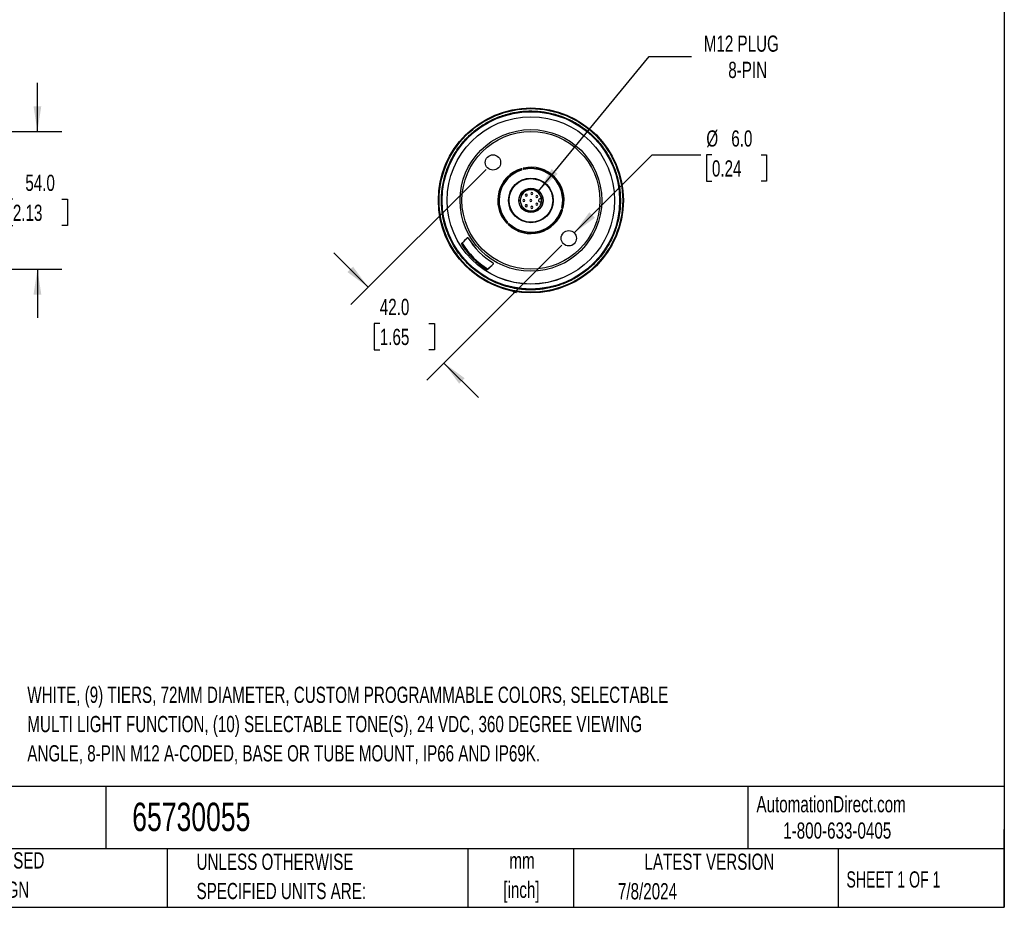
# Model space of a CAD drawing. Header units: millimetres. Extents: x 19 to 819, y 19 to 629.
# Tile 2 of 3: x 434 to 819, y 19 to 367. Entities that reach past the tile are written whole.
import ezdxf

# ---------------------------------------------------------------- set-up
doc = ezdxf.new("R2010")
doc.units = ezdxf.units.MM
doc.header["$LTSCALE"] = 3
doc.layers.add('DIMENSIONS', color=140, linetype='Continuous', lineweight=25)
doc.layers.add('TEXT', color=140, linetype='Continuous', lineweight=25)
doc.styles.add('SLDTEXTSTYLE0', font='TXT', dxfattribs={"width": 0.7})
doc.styles.add('SLDTEXTSTYLE1', font='TXT', dxfattribs={"width": 0.65})
doc.dimstyles.new('SLDDIMSTYLE0', dxfattribs={"dimtxt": 6.474023, "dimasz": 9.906, "dimexe": 0, "dimexo": 0.0625, "dimgap": 1.618506, "dimtad": 0, "dimtih": 1, "dimtoh": 1, "dimrnd": 1e-09, "dimzin": 4, "dimdsep": 46, "dimtxsty": 'SLDTEXTSTYLE0', "dimsah": 1, "dimcen": 0.09, "dimadec": 0, "dimazin": 1, "dimtfac": 1, "dimtmove": 0, "dimatfit": 0, "dimfxl": 0, "dimfrac": 2, "dimtolj": 1, "dimtzin": 12, "dimarcsym": 0})
doc.dimstyles.new('SLDDIMSTYLE2', dxfattribs={"dimtxt": 6.474023, "dimasz": 9.906, "dimexe": 0, "dimexo": 0.0625, "dimgap": 1.618506, "dimtad": 0, "dimtih": 1, "dimtoh": 1, "dimrnd": 1e-09, "dimzin": 12, "dimdsep": 46, "dimtxsty": 'SLDTEXTSTYLE0', "dimsah": 1, "dimcen": 0, "dimadec": 0, "dimazin": 3, "dimtfac": 1, "dimtofl": 0, "dimtmove": 0, "dimatfit": 3, "dimfxl": 0, "dimfrac": 2, "dimtolj": 1, "dimtzin": 12, "dimarcsym": 0})
doc.dimstyles.new('SLDDIMSTYLE3', dxfattribs={"dimtxt": 6.474023, "dimasz": 9.906, "dimexe": 0, "dimexo": 0.0625, "dimgap": 1.618506, "dimtad": 0, "dimtih": 1, "dimtoh": 1, "dimrnd": 1e-09, "dimzin": 4, "dimdsep": 46, "dimtxsty": 'SLDTEXTSTYLE0', "dimsah": 1, "dimcen": 0, "dimadec": 0, "dimazin": 1, "dimtfac": 1, "dimtofl": 0, "dimtmove": 0, "dimatfit": 3, "dimfxl": 0, "dimfrac": 2, "dimtolj": 1, "dimtzin": 12, "dimarcsym": 0})

# ---------------------------------------------------------------- blocks, each defined once
blk = doc.blocks.new('_D')
at = {"layer": 'DIMENSIONS'}
for p, q in [((440.5, 323.03), (440.5, 342.08)), ((391.53, 323.03), (450.02, 323.03)), ((430.88, 296.46), (428.7, 296.46)), ((428.7, 296.46), (428.7, 286.17)), ((450.12, 296.46), (452.29, 296.46)), ((452.29, 296.46), (452.29, 286.17)), ((428.7, 286.17), (430.88, 286.17)), ((452.29, 286.17), (450.12, 286.17)), ((391.53, 269.03), (450.02, 269.03)), ((440.5, 269.03), (440.5, 249.98))]:
    blk.add_line(p, q, dxfattribs=at)
for points in [[(440.5, 323.03), (442.02, 332.94), (438.97, 332.94)], [(440.5, 269.03), (438.97, 259.13), (442.02, 259.13)]]:
    blk.add_solid(points, dxfattribs=at)
at = {"layer": 'DIMENSIONS', "char_height": 6.35, "attachment_point": 1, "style": 'SLDTEXTSTYLE0'}
for s, insert in [('%%c', (425.99, 306.09)), ('54.0', (435.77, 306.09)), ('2.13', (430.88, 294.36))]:
    blk.add_mtext(s, dxfattribs=dict(at, insert=insert))
blk = doc.blocks.new('_D_6')
at = {"layer": 'DIMENSIONS'}
for p, q in [((636.77, 299.71), (680.02, 352.45)), ((680.02, 352.45), (696.69, 352.45))]:
    blk.add_line(p, q, dxfattribs=at)
blk.add_solid([(636.77, 299.71), (644.23, 306.4), (641.88, 308.34)], dxfattribs=at)
at = {"layer": 'DIMENSIONS', "char_height": 6.35, "attachment_point": 1, "style": 'SLDTEXTSTYLE0'}
for s, insert in [('M12 PLUG', (701.45, 360.63)), ('8-PIN', (711.06, 350.34))]:
    blk.add_mtext(s, dxfattribs=dict(at, insert=insert))
blk = doc.blocks.new('_D_7')
at = {"layer": 'DIMENSIONS'}
for p, q in [((616.21, 308.19), (563.29, 255.26)), ((645.91, 278.49), (592.99, 225.57)), ((570.02, 262), (556.55, 275.47)), ((574.58, 247.83), (572.4, 247.83)), ((572.4, 247.83), (572.4, 237.54)), ((593.82, 247.83), (595.99, 247.83)), ((595.99, 247.83), (595.99, 237.54)), ((572.4, 237.54), (574.58, 237.54)), ((595.99, 237.54), (593.82, 237.54)), ((599.72, 232.3), (613.19, 218.83))]:
    blk.add_line(p, q, dxfattribs=at)
for points in [[(570.02, 262), (564.1, 270.08), (561.94, 267.93)], [(599.72, 232.3), (605.65, 224.22), (607.8, 226.37)]]:
    blk.add_solid(points, dxfattribs=at)
at = {"layer": 'DIMENSIONS', "char_height": 6.35, "attachment_point": 1, "style": 'SLDTEXTSTYLE0'}
for s, insert in [('42.0', (574.58, 257.46)), ('1.65', (574.58, 245.72))]:
    blk.add_mtext(s, dxfattribs=dict(at, insert=insert))
blk = doc.blocks.new('_D_8')
at = {"layer": 'DIMENSIONS'}
for p, q in [((650.73, 283.31), (681.26, 313.84)), ((681.26, 313.84), (700.31, 313.84)), ((704.65, 313.84), (702.48, 313.84)), ((702.48, 313.84), (702.48, 303.55)), ((723.89, 313.84), (726.07, 313.84)), ((726.07, 313.84), (726.07, 303.55)), ((702.48, 303.55), (704.65, 303.55)), ((726.07, 303.55), (723.89, 303.55))]:
    blk.add_line(p, q, dxfattribs=at)
blk.add_solid([(650.73, 283.31), (658.81, 289.23), (656.65, 291.39)], dxfattribs=at)
at = {"layer": 'DIMENSIONS', "char_height": 6.35, "attachment_point": 1, "style": 'SLDTEXTSTYLE0'}
for s, insert in [('%%c', (702.46, 323.47)), ('6.0', (712.23, 323.47)), ('0.24', (704.65, 311.73))]:
    blk.add_mtext(s, dxfattribs=dict(at, insert=insert))

msp = doc.modelspace()

# ---------------------------------------------------------------- linework, layer by layer
for p, q in [((630.217, 308.275), (630.23, 308.227)), ((630.713, 308.356), (630.7, 308.405)), ((621.224, 296.86), (621.323, 296.697)), ((621.323, 295.37), (621.224, 295.208)), ((637.862, 296.634), (637.306, 296.634)), ((637.306, 295.434), (637.862, 295.434)), ((645.949, 292.508), (645.997, 292.495)), ((646.126, 292.978), (646.078, 292.991)), ((624.606, 287.237), (624.57, 287.202)), ((624.924, 286.848), (624.959, 286.884)), ((606.514, 278.933), (606.823, 279.242)), ((608.771, 281.313), (608.766, 281.274)), ((609.242, 281.273), (609.237, 281.231)), ((618.953, 271.515), (618.995, 271.521)), ((618.996, 271.045), (619.035, 271.049)), ((616.964, 269.102), (616.654, 268.792)), ((626.776, 260.462), (626.827, 260.197)), ((628.009, 259.989), (628.148, 260.22))]:
    msp.add_line(p, q)
at = {"flags": 128}
msp.add_lwpolyline([(645.992, 293.033), (646.251, 294.423), (646.355, 296.034)], dxfattribs=at)
for centre, radius in [((633.756, 296.034), 36.25), ((633.756, 296.034), 34.758), ((633.756, 296.034), 32.798), ((633.756, 296.034), 32.795), ((633.756, 296.034), 27.75), ((633.756, 296.034), 27), ((618.906, 310.883), 3), ((633.756, 296.034), 8.75), ((633.756, 296.034), 8.55), ((633.756, 296.034), 4.756), ((633.756, 296.034), 4.65), ((648.605, 281.185), 3)]:
    msp.add_circle(centre, radius)
for centre, radius, start, end in [((630.941, 308.469), 0.25, 102.75253, 195), ((633.756, 296.034), 12.599, 0, 103.77979), ((633.756, 296.034), 12.559, 346.31978, 103.68022), ((633.756, 296.034), 13, 347.24747, 102.75253), ((633.756, 296.034), 12.45, 347.25632, 102.74368), ((633.756, 296.034), 13, 107.24747, 222.75253), ((633.756, 296.034), 12.599, 106.22021, 223.77979), ((633.756, 296.034), 12.559, 106.31978, 176.22843), ((633.756, 296.034), 12.45, 107.25632, 222.74368), ((629.975, 308.21), 0.25, 15, 107.24747), ((629.988, 308.162), 0.25, 287.25632, 15), ((630.954, 308.421), 0.25, 195, 282.74368), ((633.756, 296.034), 4.15, 8.31286, 351.68714), ((631.951, 298.109), 0.4, 0, 180), ((631.951, 298.109), 0.4, 180, 0), ((634.138, 298.757), 0.4, 0, 180), ((634.138, 298.757), 0.4, 180, 0), ((636.062, 297.532), 0.4, 0, 180), ((636.062, 297.532), 0.4, 180, 0), ((633.756, 296.034), 12.584, 177.03375, 182.96625), ((633.756, 296.034), 12.559, 183.77157, 223.68022), ((631.006, 296.034), 0.4, 0, 180), ((631.006, 296.034), 0.4, 180, 0), ((631.951, 293.958), 0.4, 0, 180), ((631.951, 293.958), 0.4, 180, 0), ((633.756, 296.034), 0.4, 0, 180), ((633.756, 296.034), 0.4, 180, 0), ((634.138, 293.311), 0.4, 0, 180), ((634.138, 293.311), 0.4, 180, 0), ((636.062, 294.536), 0.4, 0, 180), ((636.062, 294.536), 0.4, 180, 0), ((637.306, 296.034), 0.6, 90, 270), ((633.756, 296.034), 4.15, 351.68714, 8.31286), ((646.143, 293.232), 0.25, 167.25632, 255), ((646.191, 293.219), 0.25, 255, 347.24747), ((633.756, 296.034), 13, 227.24747, 342.75253), ((633.756, 296.034), 12.599, 226.22021, 343.77979), ((633.756, 296.034), 12.45, 227.25632, 342.74368), ((633.756, 296.034), 12.559, 318.06168, 343.68022), ((645.884, 292.266), 0.25, 75, 162.74368), ((645.932, 292.253), 0.25, 342.75253, 75), ((624.393, 287.379), 0.25, 222.75253, 315), ((624.429, 287.414), 0.25, 315, 42.74368), ((625.1, 286.672), 0.25, 135, 227.24747), ((625.136, 286.707), 0.25, 47.25632, 135), ((633.756, 296.034), 12.559, 226.31978, 311.93832), ((633.756, 296.034), 12.595, 311.13087, 318.86913), ((646.483, 283.306), 5.5, 126.11098, 143.88902), ((633.756, 296.034), 32.164, 212.11916, 237.88084), ((633.756, 296.034), 31.738, 211.94321, 238.05679), ((633.756, 296.034), 28.64, 211.12026, 238.87974), ((633.756, 296.034), 28.614, 211.05413, 238.94587), ((633.756, 296.034), 36.5, 259.05811, 260.94189)]:
    msp.add_arc(centre, radius, start, end)
for points, knots in [([(597.806, 296.034), (597.806, 305.568), (601.593, 314.713), (615.077, 328.196), (624.221, 331.984), (643.29, 331.984), (652.434, 328.196), (665.918, 314.713), (669.706, 305.568), (669.706, 286.499), (665.918, 277.355), (652.434, 263.872), (643.29, 260.084), (633.756, 260.084)], [0, 0, 0, 0, 0.1666667, 0.1666667, 0.3333333, 0.3333333, 0.5, 0.5, 0.6666667, 0.6666667, 0.8333333, 0.8333333, 1, 1, 1, 1]), ([(598.711, 296.034), (598.712, 296.233), (598.714, 296.63), (598.729, 297.227), (598.755, 297.822), (598.79, 298.417), (598.836, 299.011), (598.891, 299.605), (598.957, 300.197), (599.114, 301.418), (599.433, 303.257), (600.043, 305.716), (600.839, 308.154), (602.172, 311.399), (604.324, 315.31), (607.627, 319.598), (611.568, 323.34), (616.003, 326.407), (620.759, 328.719), (625.654, 330.253), (630.527, 331.041), (635.367, 331.151), (640.225, 330.595), (645.127, 329.316), (649.95, 327.264), (654.512, 324.443), (658.635, 320.914), (662.165, 316.79), (664.985, 312.228), (667.038, 307.406), (668.317, 302.503), (668.872, 297.645), (668.763, 292.805), (667.975, 287.932), (666.441, 283.037), (664.129, 278.281), (661.062, 273.846), (657.32, 269.905), (653.032, 266.602), (649.121, 264.451), (645.876, 263.117), (643.438, 262.321), (640.979, 261.711), (638.944, 261.358), (637.328, 261.164), (636.139, 261.064), (634.948, 261.001), (634.153, 260.993), (633.756, 260.989)], [0, 0, 0, 0, 0.00361669, 0.00723033, 0.01084198, 0.01445267, 0.01806347, 0.02167541, 0.02528955, 0.02890693, 0.04404853, 0.05919325, 0.07491416, 0.09063819, 0.12292481, 0.1557263, 0.18865908, 0.22133033, 0.2533655, 0.2844328, 0.3142607, 0.34281838, 0.37218471, 0.40286572, 0.43461244, 0.46711162, 0.50000052, 0.53288942, 0.5653886, 0.59713532, 0.62781633, 0.65718266, 0.68574033, 0.71556824, 0.74663553, 0.77867071, 0.81134195, 0.84427474, 0.87707623, 0.90936285, 0.92508376, 0.94080779, 0.95594939, 0.97109411, 0.97832418, 0.98554626, 0.99276874, 1, 1, 1, 1]), ([(633.756, 260.084), (624.221, 260.084), (615.077, 263.872), (601.593, 277.355), (597.806, 286.499), (597.806, 296.034)], [0, 0, 0, 0, 0.5, 0.5, 1, 1, 1, 1]), ([(633.756, 260.989), (633.561, 260.99), (633.172, 260.992), (632.588, 261.007), (632.006, 261.031), (631.424, 261.065), (630.844, 261.108), (630.264, 261.161), (629.685, 261.224), (629.107, 261.297), (628.53, 261.379), (627.954, 261.471), (626.455, 261.735), (624.056, 262.3), (620.791, 263.414), (617.607, 264.863), (614.525, 266.664), (611.62, 268.784), (608.932, 271.21), (606.505, 273.898), (604.386, 276.803), (602.585, 279.885), (601.136, 283.069), (600.022, 286.334), (599.42, 288.891), (599.112, 290.711), (598.965, 291.769), (598.852, 292.831), (598.771, 293.896), (598.72, 294.964), (598.714, 295.677), (598.711, 296.034)], [0, 0, 0, 0, 0.0106146, 0.02121615, 0.03180758, 0.04239181, 0.05297179, 0.06355046, 0.07413076, 0.08471563, 0.09530801, 0.10591083, 0.11652702, 0.17826298, 0.24000846, 0.30431771, 0.36863652, 0.43431416, 0.50000156, 0.56567919, 0.63136659, 0.69567584, 0.75999466, 0.82173061, 0.8834761, 0.9029256, 0.92233942, 0.94173564, 0.9611324, 0.98054783, 1, 1, 1, 1]), ([(621.224, 296.86), (621.218, 296.831), (621.206, 296.775), (621.194, 296.714), (621.189, 296.685)], [0, 0, 0, 0, 0.5301049, 1, 1, 1, 1]), ([(621.189, 295.383), (621.194, 295.354), (621.206, 295.292), (621.218, 295.237), (621.224, 295.208)], [0, 0, 0, 0, 0.4698951, 1, 1, 1, 1]), ([(609.237, 281.231), (609.224, 281.253), (609.208, 281.272), (609.179, 281.301), (609.164, 281.312), (609.123, 281.34), (609.098, 281.35), (609.029, 281.372), (608.988, 281.373), (608.878, 281.358), (608.816, 281.326), (608.766, 281.274)], [0, 0, 0, 0, 0.0625, 0.0625, 0.125, 0.125, 0.25, 0.25, 0.5, 0.5, 1, 1, 1, 1]), ([(609.242, 281.273), (609.227, 281.298), (609.209, 281.319), (609.178, 281.348), (609.163, 281.359), (609.121, 281.385), (609.097, 281.395), (609.028, 281.414), (608.989, 281.414), (608.881, 281.397), (608.82, 281.365), (608.771, 281.313)], [0, 0, 0, 0, 0.0625, 0.0625, 0.125, 0.125, 0.25, 0.25, 0.5, 0.5, 1, 1, 1, 1]), ([(618.996, 271.045), (619.048, 271.094), (619.08, 271.156), (619.095, 271.267), (619.094, 271.308), (619.072, 271.377), (619.061, 271.402), (619.034, 271.443), (619.023, 271.457), (618.993, 271.487), (618.975, 271.502), (618.953, 271.515)], [0, 0, 0, 0, 0.5, 0.5, 0.75, 0.75, 0.875, 0.875, 0.9375, 0.9375, 1, 1, 1, 1]), ([(619.035, 271.049), (619.087, 271.098), (619.119, 271.159), (619.136, 271.268), (619.136, 271.306), (619.117, 271.375), (619.107, 271.399), (619.081, 271.441), (619.07, 271.456), (619.041, 271.487), (619.02, 271.505), (618.995, 271.521)], [0, 0, 0, 0, 0.5, 0.5, 0.75, 0.75, 0.875, 0.875, 0.9375, 0.9375, 1, 1, 1, 1])]:
    msp.add_open_spline(points, degree=3, knots=knots)
for points in [[(606.514, 278.933), (607.264, 279.724), (608.016, 280.517), (608.771, 281.313)], [(608.766, 281.274), (608.117, 280.595), (607.469, 279.918), (606.823, 279.242)], [(619.035, 271.049), (618.239, 270.294), (617.446, 269.542), (616.654, 268.792)], [(616.964, 269.102), (617.639, 269.748), (618.317, 270.395), (618.996, 271.045)]]:
    msp.add_open_spline(points, degree=3)
at = {"layer": 'TEXT'}
for p, q in [((819.15, 628.65), (819.15, 19.05)), ((819.15, 66.378), (19.05, 66.378)), ((467.277, 66.378), (467.277, 41.91)), ((718.726, 66.378), (718.726, 41.91)), ((819.15, 19.05), (819.15, 49.53)), ((819.15, 41.91), (19.05, 41.91)), ((491.341, 41.91), (491.341, 19.05)), ((609.073, 41.91), (609.073, 19.05)), ((650.436, 41.91), (650.436, 19.05)), ((754.046, 41.91), (754.046, 19.05)), ((19.05, 19.05), (819.15, 19.05))]:
    msp.add_line(p, q, dxfattribs=at)

# ---------------------------------------------------------------- texts
for s, insert, char_height, attachment_point, style in [('WHITE, (9) TIERS, 72MM DIAMETER, CUSTOM PROGRAMMABLE COLORS, SELECTABLE', (436.546, 105.5), 6.35, 1, 'SLDTEXTSTYLE0'), ('MULTI LIGHT FUNCTION, (10) SELECTABLE TONE(S), 24 VDC, 360 DEGREE VIEWING', (436.546, 94.033), 6.35, 1, 'SLDTEXTSTYLE0'), ('ANGLE, 8-PIN M12 A-CODED, BASE OR TUBE MOUNT, IP66 AND IP69K.', (436.546, 82.567), 6.35, 1, 'SLDTEXTSTYLE0'), ('AutomationDirect.com', (722.085, 62.63), 6.35, 1, 'SLDTEXTSTYLE0'), ('65730055', (477.623, 60.044), 11.1125, 1, 'SLDTEXTSTYLE0'), ('1-800-633-0405', (732.575, 52.311), 6.35, 1, 'SLDTEXTSTYLE0'), ('METRIC UNITS USED', (382.813, 40.608), 6.35, 1, 'SLDTEXTSTYLE0'), ('UNLESS OTHERWISE', (502.824, 40.084), 6.35, 1, 'SLDTEXTSTYLE0'), ('mm', (630.297, 40.558), 6.35, 2, 'SLDTEXTSTYLE0'), ('LATEST VERSION', (703.656, 40.092), 6.35, 2, 'SLDTEXTSTYLE0'), ('SHEET 1 OF 1', (757.324, 33.154), 6.35, 1, 'SLDTEXTSTYLE1'), ('FOR PART DESIGN', (382.813, 29.142), 6.35, 1, 'SLDTEXTSTYLE0'), ('SPECIFIED UNITS ARE:', (502.824, 28.617), 6.35, 1, 'SLDTEXTSTYLE0'), ('[inch]', (630.045, 29.091), 6.35, 2, 'SLDTEXTSTYLE0'), ('7/8/2024', (667.838, 28.525), 6.35, 1, 'SLDTEXTSTYLE0')]:
    msp.add_mtext(s, dxfattribs=dict(at, insert=insert, char_height=char_height, attachment_point=attachment_point, style=style))

# ---------------------------------------------------------------- dimensions: what is measured, and where the dimension line sits
at = {"layer": 'DIMENSIONS'}
dim = msp.add_diameter_dim_2p(p1=(630.739, 292.356), p2=(636.772, 299.711), text='M12 PLUG\\P8-PIN', dimstyle='SLDDIMSTYLE2', override={"dimpost": '<>'}, dxfattribs=at)
dim.commit()
dim.dimension.update_dxf_attribs({"geometry": '_D_6', "text_midpoint": (723.184, 352.445), "dimtype": 163})
dim = msp.add_linear_dim(base=(440.497, 269.034), p1=(387.724, 323.034), p2=(387.724, 269.034), angle=90, text='%%c<>', dimstyle='SLDDIMSTYLE0', dxfattribs=at)
dim.commit()
dim.dimension.update_dxf_attribs({"geometry": '_D', "text_midpoint": (440.497, 296.459), "dimtype": 160})
dim = msp.add_diameter_dim_2p(p1=(646.483, 279.063), p2=(650.726, 283.306), dimstyle='SLDDIMSTYLE3', dxfattribs=at)
dim.commit()
dim.dimension.update_dxf_attribs({"geometry": '_D_8', "text_midpoint": (714.273, 313.835), "dimtype": 163})
dim = msp.add_linear_dim(base=(570.023, 262), p1=(648.605, 281.185), p2=(618.906, 310.883), angle=315, dimstyle='SLDDIMSTYLE0', dxfattribs=at)
dim.commit()
dim.dimension.update_dxf_attribs({"geometry": '_D_7', "text_midpoint": (584.196, 247.826), "dimtype": 160})

doc.saveas('drawing.dxf')
